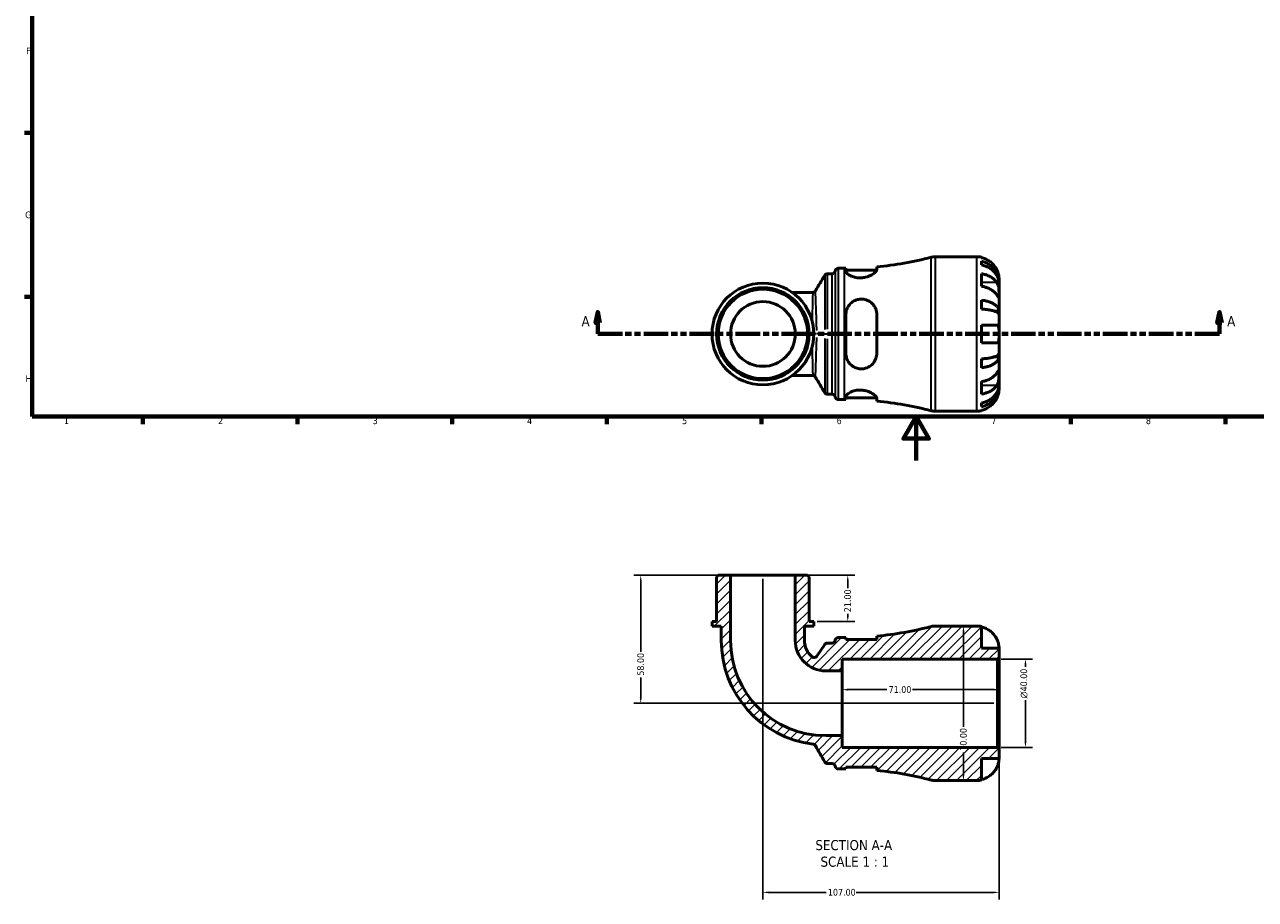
# Model space of a CAD drawing. Header units: millimetres. Extents: x 0 to 902, y -199 to 594.
# Tile 1 of 5: x 17 to 574, y -199 to 198. Entities that reach past the tile are written whole.
import ezdxf

# ---------------------------------------------------------------- set-up
doc = ezdxf.new("R2010")
doc.units = ezdxf.units.MM
doc.linetypes.add('DOUBLE_DASH_CHAIN', pattern=[1.2403, 0.6614, -0.0827, 0.1654, -0.0827, 0.1654, -0.0827])
for name, color, linetype, lineweight in [('Border (ANSI)', 7, 'Continuous', 70), ('Dimension (ANSI)', 7, 'Continuous', 25), ('Hatch (ANSI)', 7, 'Continuous', 18), ('Section Line (ANSI)', 7, 'DOUBLE_DASH_CHAIN', 70), ('Symbol (ANSI)', 7, 'Continuous', 25), ('Visible (ANSI)', 7, 'Continuous', 50), ('Visible Narrow (ANSI)', 7, 'Continuous', 35)]:
    doc.layers.add(name, color=color, linetype=linetype, lineweight=lineweight)
doc.styles.add('Label Text (ANSI)', font='tahoma.ttf')
doc.styles.add('Note Text (ANSI)', font='tahoma.ttf')
doc.dimstyles.new('Default - mm (ANSI)', dxfattribs={"dimtxt": 3.048, "dimasz": 2.5, "dimexe": 3.175, "dimexo": 1.6002, "dimgap": 0.8, "dimtad": 0, "dimtoh": 1, "dimrnd": 1e-08, "dimzin": 4, "dimdsep": 46, "dimtxsty": 'Note Text (ANSI)', "dimcen": 0.09, "dimdle": 10, "dimclrd": 256, "dimclre": 256, "dimclrt": 230, "dimadec": 1, "dimazin": 1, "dimtfac": 1, "dimtofl": 0, "dimtmove": 0, "dimatfit": 3, "dimfxl": 1, "dimtolj": 1, "dimtzin": 4, "dimlwd": -1, "dimlwe": -1, "dimarcsym": 0})

# ---------------------------------------------------------------- blocks, each defined once
blk = doc.blocks.new('Borders Default Border')
at = {"layer": 'Border (ANSI)'}
for p, q in [((20, 148.5), (16.55, 148.5)), ((20, 74.25), (16.55, 74.25)), ((70.08, 20), (70.08, 16.55)), ((140.17, 20), (140.17, 16.55)), ((210.25, 20), (210.25, 16.55)), ((280.33, 20), (280.33, 16.55)), ((350.42, 20), (350.42, 16.55)), ((490.58, 20), (490.58, 16.55)), ((560.67, 20), (560.67, 16.55))]:
    blk.add_line(p, q, dxfattribs=at)
at = {"layer": 'Border (ANSI)', "flags": 128}
for points in [[(20, 20), (20, 574), (821, 574), (821, 20), (20, 20)], [(420.5, 0), (420.5, 20), (414.73, 10), (426.27, 10), (420.5, 20)]]:
    blk.add_lwpolyline(points, dxfattribs=at)
at = {"layer": 'Border (ANSI)', "color": 230, "true_color": 0xff0080, "char_height": 3.05, "attachment_point": 7, "style": 'Note Text (ANSI)'}
for s, insert in [('F', (17.29, 184.1)), ('G', (16.81, 109.79)), ('H', (16.97, 35.6)), ('1', (34.35, 16.55)), ('2', (104.2, 16.55)), ('3', (174.26, 16.49)), ('4', (244.23, 16.55)), ('5', (314.48, 16.49)), ('6', (384.49, 16.49)), ('7', (454.6, 16.55)), ('8', (524.63, 16.48))]:
    blk.add_mtext(s, dxfattribs=dict(at, insert=insert))
blk = doc.blocks.new('2dTransSection0')
at = {"layer": 'Section Line (ANSI)', "linetype": 'Continuous'}
for p, q in [((276.26, 67.4), (275.26, 62.4)), ((276.26, 62.4), (276.26, 67.4)), ((277.26, 62.4), (276.26, 67.4)), ((557.98, 67.4), (556.98, 62.4)), ((557.98, 62.4), (557.98, 67.4)), ((558.98, 62.4), (557.98, 67.4)), ((275.26, 62.4), (277.26, 62.4)), ((276.26, 57.4), (276.26, 62.4)), ((556.98, 62.4), (558.98, 62.4)), ((557.98, 57.4), (557.98, 62.4)), ((276.26, 57.4), (287.47, 57.4)), ((546.77, 57.4), (557.98, 57.4))]:
    blk.add_line(p, q, dxfattribs=at)
at = {"layer": 'Section Line (ANSI)', "linetype": 'DOUBLE_DASH_CHAIN', "ltscale": 16.776981}
blk.add_line((276.26, 57.4), (557.98, 57.4), dxfattribs=at)
at = {"layer": 'Section Line (ANSI)', "linetype": 'Continuous', "flags": 128}
for points in [[(277.26, 62.4), (276.26, 67.4), (275.26, 62.4), (277.26, 62.4)], [(558.98, 62.4), (557.98, 67.4), (556.98, 62.4), (558.98, 62.4)]]:
    blk.add_lwpolyline(points, dxfattribs=at)
at = {"layer": 'Section Line (ANSI)'}
for points in [[(277.26, 62.4), (276.26, 67.4), (275.26, 62.4), (277.26, 62.4)], [(558.98, 62.4), (557.98, 67.4), (556.98, 62.4), (558.98, 62.4)]]:
    blk.add_solid(points, dxfattribs=at)
at = {"layer": 'Section Line (ANSI)', "char_height": 4.57, "attachment_point": 7, "style": 'Label Text (ANSI)'}
for insert in [(268.9, 60.9), (561.45, 60.9)]:
    blk.add_mtext('A', dxfattribs=dict(at, insert=insert))
blk = doc.blocks.new('*D7')
at = {"layer": 'Defpoints', "color": 0, "transparency": 16777216}
for p in [(457.37, -89.95), (470.04, -89.95), (457.37, -129.95)]:
    blk.add_point(p, dxfattribs=at)
at = {"layer": 'Dimension (ANSI)', "transparency": 16777216}
for p, q in [((458.97, -89.95), (473.22, -89.95)), ((470.04, -92.45), (470.04, -93.4)), ((470.04, -127.45), (470.04, -108.54)), ((458.97, -129.95), (473.22, -129.95))]:
    blk.add_line(p, q, dxfattribs=at)
for points in [[(469.63, -92.45), (470.46, -92.45), (470.04, -89.95)], [(469.63, -127.45), (470.46, -127.45), (470.04, -129.95)]]:
    blk.add_solid(points, dxfattribs=at)
at = {"layer": 'Dimension (ANSI)', "color": 230, "true_color": 0xff0080, "transparency": 16777216, "insert": (467.75, -107.74), "char_height": 3.048, "attachment_point": 1, "rotation": 90, "style": 'Note Text (ANSI)'}
blk.add_mtext('\\A1;\\fAIGDT|b0|i0;\\H3.0480;\\ln\\fTahoma|b0|i0;\\H3.0480;40.00', dxfattribs=at)
blk = doc.blocks.new('*D8')
at = {"layer": 'Defpoints', "color": 0, "transparency": 16777216}
for p in [(387.07, -103.78), (387.07, -109.95), (458.07, -109.95)]:
    blk.add_point(p, dxfattribs=at)
at = {"layer": 'Dimension (ANSI)', "transparency": 16777216}
for p, q in [((389.57, -103.78), (407.25, -103.78)), ((455.57, -103.78), (418.9, -103.78))]:
    blk.add_line(p, q, dxfattribs=at)
for points in [[(389.57, -103.36), (389.57, -104.2), (387.07, -103.78)], [(455.57, -103.36), (455.57, -104.2), (458.07, -103.78)]]:
    blk.add_solid(points, dxfattribs=at)
at = {"layer": 'Dimension (ANSI)', "color": 230, "true_color": 0xff0080, "transparency": 16777216, "insert": (408.05, -102.19), "char_height": 3.048, "attachment_point": 1, "style": 'Note Text (ANSI)'}
blk.add_mtext('\\A1;71.00', dxfattribs=at)
blk = doc.blocks.new('*D9')
at = {"layer": 'Defpoints', "color": 0, "transparency": 16777216}
for p in [(441.94, -74.95), (441.94, -144.95), (441.94, -144.95)]:
    blk.add_point(p, dxfattribs=at)
at = {"layer": 'Dimension (ANSI)', "transparency": 16777216}
for p, q in [((441.94, -77.45), (441.94, -120.63)), ((441.94, -142.45), (441.94, -132.28))]:
    blk.add_line(p, q, dxfattribs=at)
for points in [[(441.53, -77.45), (442.36, -77.45), (441.94, -74.95)], [(441.53, -142.45), (442.36, -142.45), (441.94, -144.95)]]:
    blk.add_solid(points, dxfattribs=at)
at = {"layer": 'Dimension (ANSI)', "color": 230, "true_color": 0xff0080, "transparency": 16777216, "insert": (440.36, -131.48), "char_height": 3.048, "attachment_point": 1, "rotation": 90, "style": 'Note Text (ANSI)'}
blk.add_mtext('\\A1;70.00', dxfattribs=at)
blk = doc.blocks.new('*D10')
at = {"layer": 'Defpoints', "color": 0, "transparency": 16777216}
for p in [(365.74, -51.95), (374.12, -72.95), (389.53, -72.95)]:
    blk.add_point(p, dxfattribs=at)
at = {"layer": 'Dimension (ANSI)', "transparency": 16777216}
for p, q in [((367.34, -51.95), (392.71, -51.95)), ((389.53, -54.45), (389.53, -57.83)), ((389.53, -70.45), (389.53, -69.46)), ((375.72, -72.95), (392.71, -72.95))]:
    blk.add_line(p, q, dxfattribs=at)
for points in [[(389.11, -54.45), (389.95, -54.45), (389.53, -51.95)], [(389.11, -70.45), (389.95, -70.45), (389.53, -72.95)]]:
    blk.add_solid(points, dxfattribs=at)
at = {"layer": 'Dimension (ANSI)', "color": 230, "true_color": 0xff0080, "transparency": 16777216, "insert": (387.94, -68.66), "char_height": 3.048, "attachment_point": 1, "rotation": 90, "style": 'Note Text (ANSI)'}
blk.add_mtext('\\A1;21.00', dxfattribs=at)
blk = doc.blocks.new('*D11')
at = {"layer": 'Defpoints', "color": 0, "transparency": 16777216}
for p in [(336.4, -51.95), (295.72, -109.95), (457.37, -109.95)]:
    blk.add_point(p, dxfattribs=at)
at = {"layer": 'Dimension (ANSI)', "transparency": 16777216}
for p, q in [((334.8, -51.95), (292.55, -51.95)), ((295.72, -54.45), (295.72, -86.65)), ((295.72, -107.45), (295.72, -98.25)), ((455.77, -109.95), (292.55, -109.95))]:
    blk.add_line(p, q, dxfattribs=at)
for points in [[(295.3, -54.45), (296.14, -54.45), (295.72, -51.95)], [(295.3, -107.45), (296.14, -107.45), (295.72, -109.95)]]:
    blk.add_solid(points, dxfattribs=at)
at = {"layer": 'Dimension (ANSI)', "color": 230, "true_color": 0xff0080, "transparency": 16777216, "insert": (294.13, -97.45), "char_height": 3.048, "attachment_point": 1, "rotation": 90, "style": 'Note Text (ANSI)'}
blk.add_mtext('\\A1;58.00', dxfattribs=at)
blk = doc.blocks.new('*D12')
at = {"layer": 'Defpoints', "color": 0, "transparency": 16777216}
for p in [(351.07, -51.95), (458.07, -130.65), (351.07, -195.65)]:
    blk.add_point(p, dxfattribs=at)
at = {"layer": 'Dimension (ANSI)', "transparency": 16777216}
for p, q in [((351.07, -53.55), (351.07, -198.83)), ((458.07, -132.25), (458.07, -198.83)), ((353.57, -195.65), (379.73, -195.65)), ((455.57, -195.65), (393.41, -195.65))]:
    blk.add_line(p, q, dxfattribs=at)
for points in [[(353.57, -195.23), (353.57, -196.07), (351.07, -195.65)], [(455.57, -195.23), (455.57, -196.07), (458.07, -195.65)]]:
    blk.add_solid(points, dxfattribs=at)
at = {"layer": 'Dimension (ANSI)', "color": 230, "true_color": 0xff0080, "transparency": 16777216, "insert": (380.53, -194.06), "char_height": 3.048, "attachment_point": 1, "style": 'Note Text (ANSI)'}
blk.add_mtext('\\A1;107.00', dxfattribs=at)

msp = doc.modelspace()

# ---------------------------------------------------------------- hatches: boundary and pattern name
at = {"layer": 'Hatch (ANSI)'}
h = msp.add_hatch(dxfattribs=at)
h.set_pattern_fill('ANSI31', color=256, scale=25.4, style=0)
h.set_pattern_definition([(45, (0, 0), (-2.245064, 2.245064), [])])
edge = h.paths.add_edge_path()
edge.add_ellipse((429.157, -137.954), major_axis=(-1.76, -6.775), ratio=1, start_angle=0, end_angle=14.55907)
edge.add_line((429.157, -144.954), (448.073, -144.954))
edge.add_ellipse((448.073, -134.954), major_axis=(0, -10), ratio=1, start_angle=0, end_angle=11.53696)
edge.add_line((450.073, -144.752), (450.073, -134.954))
edge.add_line((450.073, -134.954), (458.073, -134.954))
edge.add_line((458.073, -134.954), (458.073, -130.654))
edge.add_line((458.073, -130.654), (457.373, -129.954))
edge.add_line((457.373, -129.954), (387.073, -129.954))
edge.add_line((387.073, -129.954), (387.073, -124.622))
edge.add_line((387.073, -124.622), (379.538, -124.622))
edge.add_ellipse((379.538, -81.489), major_axis=(0, -43.133), ratio=1, start_angle=270, end_angle=360, ccw=False)
edge.add_line((336.404, -81.489), (336.404, -51.954))
edge.add_line((336.404, -51.954), (330.818, -51.954))
edge.add_line((330.818, -51.954), (330.118, -52.654))
edge.add_line((330.118, -52.654), (330.118, -72.954))
edge.add_line((330.118, -72.954), (328.022, -72.954))
edge.add_line((328.022, -72.954), (328.022, -75.054))
edge.add_line((328.022, -75.054), (332.213, -75.054))
edge.add_line((332.213, -75.054), (332.213, -81.489))
edge.add_ellipse((379.538, -81.489), major_axis=(-47.325, 0), ratio=1, start_angle=0, end_angle=83.05981)
edge.add_spline(control_points=[(373.82, -128.467), (373.944, -128.482), (374.066, -128.514), (374.298, -128.609), (374.407, -128.672), (374.651, -128.86), (374.772, -128.998), (374.863, -129.156)], knot_values=[-0.1299337, -0.1299337, -0.1299337, -0.1299337, -0.092312, -0.092312, -0.0546902, -0.0546902, 0, 0, 0, 0], degree=3, periodic=0)
edge.add_line((374.863, -129.156), (379.134, -136.554))
edge.add_spline(control_points=[(379.134, -136.554), (379.211, -136.687), (379.309, -136.807), (379.541, -137.009), (379.672, -137.091), (379.983, -137.218), (380.164, -137.254), (380.346, -137.254)], knot_values=[-0.1469863, -0.1469863, -0.1469863, -0.1469863, -0.1008383, -0.1008383, -0.0546902, -0.0546902, 0, 0, 0, 0], degree=3, periodic=0)
edge.add_line((380.346, -137.254), (382.42, -137.254))
edge.add_ellipse((382.42, -138.654), major_axis=(0, 1.4), ratio=1, start_angle=277.18076, end_angle=360, ccw=False)
edge.add_ellipse((385.198, -138.304), major_axis=(-1.389, -0.175), ratio=1, start_angle=0, end_angle=82.81924)
edge.add_line((385.198, -139.704), (388.058, -139.704))
edge.add_ellipse((388.058, -296.199), major_axis=(0, 156.495), ratio=1, start_angle=359.76568, end_angle=360, ccw=False)
edge.add_line((388.698, -139.705), (388.698, -138.904))
edge.add_line((388.698, -138.904), (402.698, -138.904))
edge.add_line((402.698, -138.904), (402.698, -140.39))
edge.add_ellipse((388.058, -296.199), major_axis=(14.64, 155.809), ratio=1, start_angle=350.80875, end_angle=360, ccw=False)
edge = h.paths.add_edge_path()
edge.add_ellipse((429.157, -81.954), major_axis=(0, 7), ratio=1, start_angle=0, end_angle=14.55907)
edge.add_ellipse((388.058, 76.291), major_axis=(39.339, -151.47), ratio=1, start_angle=350.80875, end_angle=360, ccw=False)
edge.add_line((402.698, -79.518), (402.698, -81.004))
edge.add_line((402.698, -81.004), (388.698, -81.004))
edge.add_line((388.698, -81.004), (388.698, -80.203))
edge.add_ellipse((388.058, 76.291), major_axis=(0.64, -156.494), ratio=1, start_angle=359.76568, end_angle=360, ccw=False)
edge.add_line((388.058, -80.204), (385.198, -80.204))
edge.add_ellipse((385.198, -81.604), major_axis=(0, 1.4), ratio=1, start_angle=0, end_angle=82.81924)
edge.add_ellipse((382.42, -81.254), major_axis=(1.389, -0.175), ratio=1, start_angle=277.18076, end_angle=360, ccw=False)
edge.add_line((382.42, -82.654), (380.278, -82.654))
edge.add_ellipse((380.278, -84.054), major_axis=(0, 1.4), ratio=1, start_angle=0, end_angle=55.69276)
edge.add_line((379.121, -83.265), (375.474, -88.609))
edge.add_ellipse((374.318, -87.82), major_axis=(1.156, -0.789), ratio=1, start_angle=264.80221, end_angle=360, ccw=False)
edge.add_ellipse((379.538, -81.489), major_axis=(-6.11, -7.411), ratio=1, start_angle=309.50503, end_angle=360, ccw=False)
edge.add_line((369.932, -81.489), (369.932, -75.054))
edge.add_line((369.932, -75.054), (374.123, -75.054))
edge.add_line((374.123, -75.054), (374.123, -72.954))
edge.add_line((374.123, -72.954), (372.028, -72.954))
edge.add_line((372.028, -72.954), (372.028, -52.654))
edge.add_line((372.028, -52.654), (371.328, -51.954))
edge.add_line((371.328, -51.954), (365.741, -51.954))
edge.add_line((365.741, -51.954), (365.741, -81.489))
edge.add_ellipse((379.538, -81.489), major_axis=(-13.796, 0), ratio=1, start_angle=0, end_angle=90)
edge.add_line((379.538, -95.285), (387.073, -95.285))
edge.add_line((387.073, -95.285), (387.073, -89.954))
edge.add_line((387.073, -89.954), (457.373, -89.954))
edge.add_line((457.373, -89.954), (458.073, -89.254))
edge.add_line((458.073, -89.254), (458.073, -84.954))
edge.add_line((458.073, -84.954), (450.073, -84.954))
edge.add_line((450.073, -84.954), (450.073, -75.156))
edge.add_ellipse((448.073, -84.954), major_axis=(2, 9.798), ratio=1, start_angle=0, end_angle=11.53696)
edge.add_line((448.073, -74.954), (429.157, -74.954))

# ---------------------------------------------------------------- linework, layer by layer
at = {"layer": 'Visible (ANSI)'}
for p, q in [((429.157, 92.401), (448.073, 92.401)), ((450.073, 92.199), (450.073, 91.968)), ((450.073, 90.318), (450.073, 88.657)), ((380.333, 84.701), (382.42, 84.701)), ((385.198, 87.151), (388.058, 87.151)), ((388.698, 87.152), (388.698, 85.821)), ((388.698, 86.351), (402.673, 86.351)), ((402.698, 86.537), (402.698, 87.837)), ((450.073, 84.672), (450.073, 79.015)), ((458.073, 80.792), (458.048, 80.792)), ((458.073, 80.792), (458.073, 82.401)), ((458.073, 80.18), (458.073, 80.792)), ((458.073, 75.079), (458.073, 80.18)), ((373.709, 76.26), (364.326, 76.26)), ((450.073, 72.696), (450.073, 68.687)), ((458.073, 67.702), (458.073, 75.079)), ((458.073, 67.702), (456.164, 67.702)), ((458.073, 66.224), (458.073, 67.702)), ((388.698, 66.201), (388.698, 48.601)), ((402.698, 48.601), (402.698, 66.201)), ((450.073, 61.401), (450.073, 53.401)), ((458.073, 57.401), (458.073, 66.224)), ((458.073, 48.578), (458.073, 57.401)), ((450.073, 46.114), (450.073, 42.106)), ((458.073, 47.1), (456.164, 47.1)), ((458.073, 47.1), (458.073, 48.578)), ((458.073, 39.723), (458.073, 47.1)), ((458.073, 34.622), (458.073, 39.723)), ((364.326, 38.541), (373.709, 38.541)), ((450.073, 35.787), (450.073, 30.13)), ((458.073, 34.01), (458.048, 34.01)), ((458.073, 34.01), (458.073, 34.622)), ((458.073, 32.401), (458.073, 34.01)), ((380.333, 30.101), (382.42, 30.101)), ((388.698, 28.981), (388.698, 27.65)), ((388.698, 28.451), (402.673, 28.451)), ((402.698, 26.965), (402.698, 28.265)), ((385.198, 27.651), (388.058, 27.651)), ((429.157, 22.401), (448.073, 22.401)), ((450.073, 26.145), (450.073, 24.484)), ((450.073, 22.834), (450.073, 22.603)), ((330.818, -51.954), (330.118, -52.654)), ((330.118, -52.654), (330.118, -72.954)), ((336.404, -51.954), (330.818, -51.954)), ((336.404, -81.489), (336.404, -51.954)), ((365.741, -51.954), (336.404, -51.954)), ((371.328, -51.954), (365.741, -51.954)), ((365.741, -51.954), (365.741, -81.489)), ((372.028, -52.654), (371.328, -51.954)), ((372.028, -72.954), (372.028, -52.654)), ((330.118, -72.954), (328.022, -72.954)), ((328.022, -72.954), (328.022, -75.054)), ((328.022, -75.054), (332.213, -75.054)), ((332.213, -75.054), (332.213, -81.489)), ((369.932, -81.489), (369.932, -75.054)), ((369.932, -75.054), (374.123, -75.054)), ((374.123, -72.954), (372.028, -72.954)), ((374.123, -75.054), (374.123, -72.954)), ((448.073, -74.954), (429.157, -74.954)), ((450.073, -84.954), (450.073, -75.156)), ((379.121, -83.265), (375.474, -88.609)), ((382.42, -82.654), (380.278, -82.654)), ((388.058, -80.204), (385.198, -80.204)), ((388.698, -81.004), (388.698, -80.203)), ((402.698, -81.004), (388.698, -81.004)), ((402.698, -79.518), (402.698, -81.004)), ((458.073, -84.954), (450.073, -84.954)), ((458.073, -89.254), (458.073, -84.954)), ((387.073, -95.285), (387.073, -89.954)), ((387.073, -89.954), (457.373, -89.954)), ((457.373, -89.954), (458.073, -89.254)), ((457.373, -89.954), (457.373, -129.954)), ((458.073, -130.654), (458.073, -89.254)), ((379.538, -95.285), (387.073, -95.285)), ((387.073, -124.622), (387.073, -95.285)), ((387.073, -124.622), (379.538, -124.622)), ((387.073, -129.954), (387.073, -124.622)), ((457.373, -129.954), (387.073, -129.954)), ((458.073, -130.654), (457.373, -129.954)), ((458.073, -134.954), (458.073, -130.654)), ((380.346, -137.254), (382.42, -137.254)), ((388.698, -139.705), (388.698, -138.904)), ((388.698, -138.904), (402.698, -138.904)), ((402.698, -138.904), (402.698, -140.39)), ((450.073, -144.752), (450.073, -134.954)), ((450.073, -134.954), (458.073, -134.954)), ((385.198, -139.704), (388.058, -139.704)), ((429.157, -144.954), (448.073, -144.954))]:
    msp.add_line(p, q, dxfattribs=at)
for radius in [23.05, 20.955, 20.255, 14.668]:
    msp.add_circle((351.073, 57.401), radius, dxfattribs=at)
for centre, radius, start, end in [((388.058, 243.646), 156.495, 275.36782, 284.55907), ((429.157, 85.401), 7, 90, 104.55907), ((448.073, 82.401), 10, 78.46304, 90), ((382.42, 86.101), 1.4, 270, 352.81924), ((385.198, 85.751), 1.4, 90, 172.81924), ((388.058, 243.646), 156.495, 270, 270.23432), ((382.42, 28.701), 1.4, 7.18076, 90), ((385.198, 29.051), 1.4, 187.18076, 270), ((388.058, -128.844), 156.495, 89.76568, 90), ((388.058, -128.844), 156.495, 75.44093, 84.63218), ((429.157, 29.401), 7, 255.44093, 270), ((448.073, 32.401), 10, 270, 281.53696), ((388.058, 76.291), 156.495, 275.36782, 284.55907), ((429.157, -81.954), 7, 90, 104.55907), ((448.073, -84.954), 10, 78.46304, 90), ((379.538, -81.489), 47.325, 180, 263.05981), ((379.538, -81.489), 43.133, 180, 270), ((379.538, -81.489), 13.796, 180, 270), ((379.538, -81.489), 9.606, 180, 230.49497), ((380.278, -84.054), 1.4, 90, 145.69276), ((382.42, -81.254), 1.4, 270, 352.81924), ((385.198, -81.604), 1.4, 90, 172.81924), ((388.058, 76.291), 156.495, 270, 270.23432), ((374.318, -87.82), 1.4, 230.49497, 325.69276), ((382.42, -138.654), 1.4, 7.18076, 90), ((385.198, -138.304), 1.4, 187.18076, 270), ((388.058, -296.199), 156.495, 89.76568, 90), ((388.058, -296.199), 156.495, 75.44093, 84.63218), ((429.157, -137.954), 7, 255.44093, 270), ((448.073, -134.954), 10, 270, 281.53696)]:
    msp.add_arc(centre, radius, start, end, dxfattribs=at)
for points, knots in [([(457.113, 86.401), (456.908, 86.839), (456.66, 87.284), (456.004, 88.27), (455.569, 88.794), (454.695, 89.672), (454.176, 90.107), (453.058, 90.857), (452.459, 91.173), (451.336, 91.64), (450.712, 91.837), (450.073, 91.968)], [4.90264375, 4.90264375, 4.90264375, 4.90264375, 5.04224508, 5.04224508, 5.22854914, 5.22854914, 5.41380406, 5.41380406, 5.59905898, 5.59905898, 5.77859995, 5.77859995, 5.77859995, 5.77859995]), ([(450.073, 90.318), (450.714, 90.191), (451.34, 89.999), (452.465, 89.548), (453.064, 89.243), (454.183, 88.518), (454.702, 88.098), (455.575, 87.251), (456.01, 86.746), (456.758, 85.659), (457.073, 85.076), (457.546, 83.967), (457.749, 83.337), (458.012, 82.051), (458.073, 81.394), (458.073, 80.792)], [0.1897184, 0.1897184, 0.1897184, 0.1897184, 0.3698032, 0.3698032, 0.5549844, 0.5549844, 0.7401655, 0.7401655, 0.9258164, 0.9258164, 1.1114673, 1.1114673, 1.2978252, 1.2978252, 1.484183, 1.484183, 1.484183, 1.484183]), ([(380.333, 84.701), (380.184, 84.701), (380.036, 84.676), (379.771, 84.591), (379.657, 84.532), (379.474, 84.412), (379.404, 84.351), (379.292, 84.24), (379.249, 84.189), (379.181, 84.099), (379.155, 84.059), (379.133, 84.021), (379.132, 84.02), (379.131, 84.018)], [6.2831827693, 6.2831827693, 6.2831827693, 6.2831827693, 6.2834424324, 6.2834424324, 6.2837150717, 6.2837150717, 6.283987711, 6.283987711, 6.2842603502, 6.2842603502, 6.2845329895, 6.2845329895, 6.2845459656, 6.2845459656, 6.2845459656, 6.2845459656]), ([(402.698, 86.537), (402.698, 86.426), (402.669, 86.305), (402.471, 85.856), (402.163, 85.489), (401.252, 84.717), (400.637, 84.31), (399.238, 83.619), (398.474, 83.327), (397.009, 82.967), (396.349, 82.865), (395.037, 82.792), (394.405, 82.816), (393.05, 82.991), (392.359, 83.165), (390.967, 83.663), (390.316, 84.009), (389.301, 84.73), (388.949, 85.105), (388.729, 85.576), (388.698, 85.702), (388.698, 85.821)], [-2.4790192, -2.4790192, -2.4790192, -2.4790192, -2.3627081, -2.3627081, -2.0765821, -2.0765821, -1.7793934, -1.7793934, -1.5106282, -1.5106282, -1.3077881, -1.3077881, -1.1151315, -1.1151315, -0.8806036, -0.8806036, -0.5856229, -0.5856229, -0.2787648, -0.2787648, -0.1576809, -0.1576809, -0.1576809, -0.1576809]), ([(458.073, 80.18), (458.073, 80.715), (458.012, 81.3), (457.749, 82.445), (457.546, 83.005), (457.073, 83.993), (456.758, 84.511), (456.01, 85.478), (455.575, 85.928), (454.702, 86.682), (454.183, 87.056), (453.064, 87.701), (452.465, 87.972), (451.34, 88.374), (450.714, 88.544), (450.073, 88.657)], [4.4593823, 4.4593823, 4.4593823, 4.4593823, 4.6457401, 4.6457401, 4.832098, 4.832098, 5.0177489, 5.0177489, 5.2033998, 5.2033998, 5.388581, 5.388581, 5.5737621, 5.5737621, 5.753847, 5.753847, 5.753847, 5.753847]), ([(450.073, 84.672), (450.712, 84.579), (451.336, 84.44), (452.459, 84.11), (453.058, 83.887), (454.176, 83.356), (454.695, 83.049), (455.569, 82.428), (456.004, 82.057), (456.66, 81.36), (456.908, 81.045), (457.113, 80.735)], [0.18972425, 0.18972425, 0.18972425, 0.18972425, 0.36926522, 0.36926522, 0.55452014, 0.55452014, 0.73977506, 0.73977506, 0.92607912, 0.92607912, 1.06568045, 1.06568045, 1.06568045, 1.06568045]), ([(458.073, 82.401), (458.073, 82.401), (458.073, 82.444), (458.07, 82.621), (458.066, 82.763), (458.035, 83.211), (457.997, 83.555), (457.867, 84.231), (457.798, 84.523), (457.641, 85.062), (457.563, 85.3), (457.383, 85.786), (457.281, 86.034), (457.151, 86.319), (457.132, 86.36), (457.113, 86.401)], [-2.77804136, -2.77804136, -2.77804136, -2.77804136, -2.67672151, -2.67672151, -2.56558131, -2.56558131, -2.40960112, -2.40960112, -2.30519389, -2.30519389, -2.22617552, -2.22617552, -2.14450488, -2.14450488, -2.1308178, -2.1308178, -2.1308178, -2.1308178]), ([(457.113, 75.079), (456.908, 75.389), (456.66, 75.703), (456.004, 76.401), (455.569, 76.771), (454.695, 77.392), (454.176, 77.699), (453.058, 78.23), (452.459, 78.453), (451.336, 78.783), (450.712, 78.922), (450.073, 79.015)], [4.90264375, 4.90264375, 4.90264375, 4.90264375, 5.04224508, 5.04224508, 5.22854914, 5.22854914, 5.41380406, 5.41380406, 5.59905898, 5.59905898, 5.77859995, 5.77859995, 5.77859995, 5.77859995]), ([(457.113, 80.735), (457.172, 80.648), (457.228, 80.555), (457.389, 80.261), (457.486, 80.046), (457.662, 79.572), (457.738, 79.312), (457.89, 78.657), (457.95, 78.256), (458.041, 77.348), (458.059, 76.851), (458.075, 75.897), (458.073, 75.453), (458.073, 75.079)], [-0.64434498, -0.64434498, -0.64434498, -0.64434498, -0.60308586, -0.60308586, -0.52007987, -0.52007987, -0.43273909, -0.43273909, -0.31000661, -0.31000661, -0.15868997, -0.15868997, 0, 0, 0, 0]), ([(374.91, 76.942), (374.889, 76.906), (374.863, 76.866), (374.795, 76.775), (374.753, 76.725), (374.642, 76.614), (374.572, 76.553), (374.392, 76.434), (374.28, 76.375), (374.016, 76.287), (373.862, 76.26), (373.709, 76.26)], [1.546304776, 1.546304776, 1.546304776, 1.546304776, 1.5481767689, 1.5481767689, 1.5500487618, 1.5500487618, 1.5519207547, 1.5519207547, 1.5537927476, 1.5537927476, 1.5556647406, 1.5556647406, 1.5556647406, 1.5556647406]), ([(388.698, 66.201), (388.698, 66.49), (388.716, 66.777), (388.856, 67.909), (389.114, 68.722), (389.958, 70.325), (390.59, 71.089), (391.985, 72.187), (392.689, 72.573), (394.068, 73.039), (394.706, 73.161), (396.011, 73.225), (396.658, 73.164), (398.087, 72.832), (398.832, 72.51), (400.333, 71.541), (401.037, 70.833), (402.072, 69.237), (402.424, 68.361), (402.661, 67.025), (402.698, 66.615), (402.698, 66.201)], [-2.4596733, -2.4596733, -2.4596733, -2.4596733, -2.3687682, -2.3687682, -2.0987401, -2.0987401, -1.7859063, -1.7859063, -1.5384941, -1.5384941, -1.3426217, -1.3426217, -1.1452716, -1.1452716, -0.8922041, -0.8922041, -0.5721176, -0.5721176, -0.2699911, -0.2699911, -0.1397069, -0.1397069, -0.1397069, -0.1397069]), ([(450.073, 72.696), (450.714, 72.629), (451.34, 72.529), (452.465, 72.292), (453.064, 72.132), (454.183, 71.752), (454.702, 71.532), (455.575, 71.088), (456.01, 70.823), (456.758, 70.253), (457.073, 69.948), (457.546, 69.366), (457.749, 69.036), (458.012, 68.362), (458.073, 68.018), (458.073, 67.702)], [0.1897184, 0.1897184, 0.1897184, 0.1897184, 0.3698032, 0.3698032, 0.5549844, 0.5549844, 0.7401655, 0.7401655, 0.9258164, 0.9258164, 1.1114673, 1.1114673, 1.2978252, 1.2978252, 1.484183, 1.484183, 1.484183, 1.484183]), ([(458.073, 75.079), (458.073, 74.869), (458.073, 74.684), (458.071, 74.357), (458.069, 74.22), (458.051, 73.979), (458.031, 73.908), (457.944, 73.906), (457.88, 73.968), (457.724, 74.171), (457.647, 74.28), (457.469, 74.542), (457.37, 74.691), (457.213, 74.928), (457.164, 75.002), (457.113, 75.079)], [0, 0, 0, 0, 0.08884908, 0.08884908, 0.18379648, 0.18379648, 0.31419699, 0.31419699, 0.43784665, 0.43784665, 0.52411276, 0.52411276, 0.60765264, 0.60765264, 0.6434969, 0.6434969, 0.6434969, 0.6434969]), ([(458.073, 66.224), (458.073, 66.38), (458.012, 66.549), (457.749, 66.882), (457.546, 67.045), (457.073, 67.332), (456.758, 67.483), (456.01, 67.764), (455.575, 67.894), (454.702, 68.113), (454.183, 68.222), (453.064, 68.41), (452.465, 68.488), (451.34, 68.605), (450.714, 68.655), (450.073, 68.687)], [4.4593823, 4.4593823, 4.4593823, 4.4593823, 4.6457401, 4.6457401, 4.832098, 4.832098, 5.0177489, 5.0177489, 5.2033998, 5.2033998, 5.388581, 5.388581, 5.5737621, 5.5737621, 5.753847, 5.753847, 5.753847, 5.753847]), ([(450.073, 61.401), (450.712, 61.401), (451.336, 61.401), (452.459, 61.401), (453.058, 61.401), (454.176, 61.401), (454.695, 61.401), (455.569, 61.401), (456.004, 61.401), (456.66, 61.401), (456.908, 61.401), (457.113, 61.401)], [0.18972425, 0.18972425, 0.18972425, 0.18972425, 0.36926522, 0.36926522, 0.55452014, 0.55452014, 0.73977506, 0.73977506, 0.92607912, 0.92607912, 1.06568045, 1.06568045, 1.06568045, 1.06568045]), ([(457.113, 61.401), (457.206, 61.401), (457.294, 61.386), (457.449, 61.327), (457.518, 61.285), (457.658, 61.159), (457.725, 61.068), (457.882, 60.756), (457.95, 60.493), (458.041, 59.817), (458.059, 59.399), (458.075, 58.453), (458.073, 57.93), (458.073, 57.401)], [-0.64798358, -0.64798358, -0.64798358, -0.64798358, -0.58129223, -0.58129223, -0.51957432, -0.51957432, -0.44316993, -0.44316993, -0.3085364, -0.3085364, -0.15881239, -0.15881239, 0, 0, 0, 0]), ([(458.073, 57.401), (458.073, 57.025), (458.073, 56.651), (458.069, 55.882), (458.063, 55.494), (458.02, 54.805), (457.985, 54.507), (457.872, 54.037), (457.802, 53.859), (457.651, 53.638), (457.585, 53.57), (457.444, 53.472), (457.371, 53.44), (457.235, 53.408), (457.175, 53.401), (457.113, 53.401)], [0, 0, 0, 0, 0.11274969, 0.11274969, 0.24046199, 0.24046199, 0.3630761, 0.3630761, 0.46982648, 0.46982648, 0.53680834, 0.53680834, 0.59738122, 0.59738122, 0.64072731, 0.64072731, 0.64072731, 0.64072731]), ([(457.113, 53.401), (456.908, 53.401), (456.66, 53.401), (456.004, 53.401), (455.569, 53.401), (454.695, 53.401), (454.176, 53.401), (453.058, 53.401), (452.459, 53.401), (451.336, 53.401), (450.712, 53.401), (450.073, 53.401)], [4.90264375, 4.90264375, 4.90264375, 4.90264375, 5.04224508, 5.04224508, 5.22854914, 5.22854914, 5.41380406, 5.41380406, 5.59905898, 5.59905898, 5.77859995, 5.77859995, 5.77859995, 5.77859995]), ([(402.698, 48.601), (402.698, 48.232), (402.669, 47.865), (402.471, 46.617), (402.163, 45.778), (401.252, 44.244), (400.637, 43.556), (399.238, 42.505), (398.474, 42.116), (397.009, 41.694), (396.349, 41.599), (395.037, 41.603), (394.405, 41.692), (393.05, 42.075), (392.359, 42.403), (390.967, 43.357), (390.316, 44.032), (389.301, 45.602), (388.949, 46.506), (388.729, 47.835), (388.698, 48.217), (388.698, 48.601)], [-2.4790192, -2.4790192, -2.4790192, -2.4790192, -2.3627081, -2.3627081, -2.0765821, -2.0765821, -1.7793934, -1.7793934, -1.5106282, -1.5106282, -1.3077881, -1.3077881, -1.1151315, -1.1151315, -0.8806036, -0.8806036, -0.5856229, -0.5856229, -0.2787648, -0.2787648, -0.1576809, -0.1576809, -0.1576809, -0.1576809]), ([(450.073, 46.114), (450.714, 46.147), (451.34, 46.197), (452.465, 46.314), (453.064, 46.392), (454.183, 46.58), (454.702, 46.689), (455.575, 46.908), (456.01, 47.038), (456.758, 47.319), (457.073, 47.47), (457.546, 47.757), (457.749, 47.92), (458.012, 48.252), (458.073, 48.422), (458.073, 48.578)], [0.1897184, 0.1897184, 0.1897184, 0.1897184, 0.3698032, 0.3698032, 0.5549844, 0.5549844, 0.7401655, 0.7401655, 0.9258164, 0.9258164, 1.1114673, 1.1114673, 1.2978252, 1.2978252, 1.484183, 1.484183, 1.484183, 1.484183]), ([(458.073, 47.1), (458.073, 46.784), (458.012, 46.44), (457.749, 45.766), (457.546, 45.435), (457.073, 44.854), (456.758, 44.549), (456.01, 43.979), (455.575, 43.714), (454.702, 43.27), (454.183, 43.05), (453.064, 42.669), (452.465, 42.51), (451.34, 42.273), (450.714, 42.173), (450.073, 42.106)], [4.4593823, 4.4593823, 4.4593823, 4.4593823, 4.6457401, 4.6457401, 4.832098, 4.832098, 5.0177489, 5.0177489, 5.2033998, 5.2033998, 5.388581, 5.388581, 5.5737621, 5.5737621, 5.753847, 5.753847, 5.753847, 5.753847]), ([(450.073, 35.787), (450.712, 35.879), (451.336, 36.019), (452.459, 36.349), (453.058, 36.572), (454.176, 37.103), (454.695, 37.41), (455.569, 38.031), (456.004, 38.401), (456.66, 39.099), (456.908, 39.413), (457.113, 39.723)], [0.18972425, 0.18972425, 0.18972425, 0.18972425, 0.36926522, 0.36926522, 0.55452014, 0.55452014, 0.73977506, 0.73977506, 0.92607912, 0.92607912, 1.06568045, 1.06568045, 1.06568045, 1.06568045]), ([(457.113, 39.723), (457.172, 39.811), (457.228, 39.896), (457.389, 40.139), (457.486, 40.285), (457.662, 40.543), (457.738, 40.651), (457.89, 40.844), (457.95, 40.9), (458.041, 40.887), (458.059, 40.786), (458.075, 40.393), (458.073, 40.097), (458.073, 39.723)], [-0.64434498, -0.64434498, -0.64434498, -0.64434498, -0.60308586, -0.60308586, -0.52007987, -0.52007987, -0.43273909, -0.43273909, -0.31000661, -0.31000661, -0.15868997, -0.15868997, 0, 0, 0, 0]), ([(458.073, 39.723), (458.073, 39.514), (458.073, 39.282), (458.071, 38.764), (458.069, 38.477), (458.051, 37.767), (458.031, 37.336), (457.944, 36.494), (457.88, 36.091), (457.724, 35.44), (457.647, 35.185), (457.469, 34.716), (457.37, 34.502), (457.213, 34.223), (457.164, 34.143), (457.113, 34.066)], [0, 0, 0, 0, 0.08884908, 0.08884908, 0.18379648, 0.18379648, 0.31419699, 0.31419699, 0.43784665, 0.43784665, 0.52411276, 0.52411276, 0.60765264, 0.60765264, 0.6434969, 0.6434969, 0.6434969, 0.6434969]), ([(373.709, 38.541), (373.859, 38.541), (374.008, 38.516), (374.271, 38.431), (374.384, 38.372), (374.567, 38.253), (374.637, 38.192), (374.749, 38.081), (374.792, 38.03), (374.861, 37.939), (374.887, 37.899), (374.909, 37.862), (374.909, 37.861), (374.91, 37.86)], [-1.555653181, -1.555653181, -1.555653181, -1.555653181, -1.5538277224, -1.5538277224, -1.5519557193, -1.5519557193, -1.5500837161, -1.5500837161, -1.5482117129, -1.5482117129, -1.5463397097, -1.5463397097, -1.5462931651, -1.5462931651, -1.5462931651, -1.5462931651]), ([(450.073, 26.145), (450.714, 26.258), (451.34, 26.428), (452.465, 26.83), (453.064, 27.101), (454.183, 27.746), (454.702, 28.12), (455.575, 28.874), (456.01, 29.324), (456.758, 30.291), (457.073, 30.809), (457.546, 31.797), (457.749, 32.357), (458.012, 33.502), (458.073, 34.087), (458.073, 34.622)], [0.1897184, 0.1897184, 0.1897184, 0.1897184, 0.3698032, 0.3698032, 0.5549844, 0.5549844, 0.7401655, 0.7401655, 0.9258164, 0.9258164, 1.1114673, 1.1114673, 1.2978252, 1.2978252, 1.484183, 1.484183, 1.484183, 1.484183]), ([(457.113, 34.066), (456.908, 33.756), (456.66, 33.442), (456.004, 32.744), (455.569, 32.374), (454.695, 31.753), (454.176, 31.446), (453.058, 30.915), (452.459, 30.692), (451.336, 30.362), (450.712, 30.223), (450.073, 30.13)], [4.90264375, 4.90264375, 4.90264375, 4.90264375, 5.04224508, 5.04224508, 5.22854914, 5.22854914, 5.41380406, 5.41380406, 5.59905898, 5.59905898, 5.77859995, 5.77859995, 5.77859995, 5.77859995]), ([(458.073, 34.01), (458.073, 33.408), (458.012, 32.751), (457.749, 31.465), (457.546, 30.835), (457.073, 29.726), (456.758, 29.143), (456.01, 28.056), (455.575, 27.551), (454.702, 26.704), (454.183, 26.284), (453.064, 25.559), (452.465, 25.254), (451.34, 24.803), (450.714, 24.611), (450.073, 24.484)], [4.4593823, 4.4593823, 4.4593823, 4.4593823, 4.6457401, 4.6457401, 4.832098, 4.832098, 5.0177489, 5.0177489, 5.2033998, 5.2033998, 5.388581, 5.388581, 5.5737621, 5.5737621, 5.753847, 5.753847, 5.753847, 5.753847]), ([(379.131, 30.784), (379.152, 30.749), (379.177, 30.709), (379.244, 30.62), (379.285, 30.57), (379.395, 30.459), (379.463, 30.399), (379.642, 30.279), (379.754, 30.219), (380.021, 30.129), (380.176, 30.101), (380.333, 30.101)], [3.1402421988, 3.1402421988, 3.1402421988, 3.1402421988, 3.1405148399, 3.1405148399, 3.140787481, 3.140787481, 3.1410601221, 3.1410601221, 3.1413327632, 3.1413327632, 3.1416054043, 3.1416054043, 3.1416054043, 3.1416054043]), ([(388.698, 28.981), (388.698, 29.07), (388.716, 29.164), (388.856, 29.552), (389.114, 29.874), (389.958, 30.576), (390.59, 30.957), (391.985, 31.524), (392.689, 31.732), (394.068, 31.957), (394.706, 32.003), (396.011, 31.971), (396.658, 31.893), (398.087, 31.592), (398.832, 31.34), (400.333, 30.674), (401.037, 30.238), (402.072, 29.41), (402.424, 29.016), (402.661, 28.527), (402.698, 28.39), (402.698, 28.265)], [-2.4596733, -2.4596733, -2.4596733, -2.4596733, -2.3687682, -2.3687682, -2.0987401, -2.0987401, -1.7859063, -1.7859063, -1.5384941, -1.5384941, -1.3426217, -1.3426217, -1.1452716, -1.1452716, -0.8922041, -0.8922041, -0.5721176, -0.5721176, -0.2699911, -0.2699911, -0.1397069, -0.1397069, -0.1397069, -0.1397069]), ([(450.073, 22.834), (450.712, 22.965), (451.336, 23.162), (452.459, 23.629), (453.058, 23.944), (454.176, 24.695), (454.695, 25.13), (455.569, 26.007), (456.004, 26.531), (456.66, 27.518), (456.908, 27.963), (457.113, 28.401)], [0.18972425, 0.18972425, 0.18972425, 0.18972425, 0.36926522, 0.36926522, 0.55452014, 0.55452014, 0.73977506, 0.73977506, 0.92607912, 0.92607912, 1.06568045, 1.06568045, 1.06568045, 1.06568045]), ([(457.113, 28.401), (457.182, 28.548), (457.247, 28.695), (457.408, 29.081), (457.498, 29.318), (457.663, 29.809), (457.737, 30.06), (457.889, 30.658), (457.951, 30.987), (458.041, 31.622), (458.059, 31.9), (458.075, 32.296), (458.073, 32.401), (458.073, 32.401)], [-0.64008532, -0.64008532, -0.64008532, -0.64008532, -0.59222185, -0.59222185, -0.51595037, -0.51595037, -0.43235608, -0.43235608, -0.30863031, -0.30863031, -0.15844955, -0.15844955, 0, 0, 0, 0]), ([(450.073, -75.387), (450.712, -75.518), (451.336, -75.715), (452.459, -76.182), (453.058, -76.497), (454.176, -77.248), (454.695, -77.683), (455.569, -78.56), (456.004, -79.084), (456.66, -80.071), (456.908, -80.516), (457.113, -80.954)], [0.18972425, 0.18972425, 0.18972425, 0.18972425, 0.36926522, 0.36926522, 0.55452014, 0.55452014, 0.73977506, 0.73977506, 0.92607912, 0.92607912, 1.06568045, 1.06568045, 1.06568045, 1.06568045]), ([(457.113, -80.954), (457.206, -81.152), (457.294, -81.354), (457.449, -81.743), (457.518, -81.93), (457.658, -82.345), (457.725, -82.571), (457.882, -83.175), (457.95, -83.53), (458.041, -84.18), (458.059, -84.455), (458.075, -84.849), (458.073, -84.954), (458.073, -84.954)], [-0.64798358, -0.64798358, -0.64798358, -0.64798358, -0.58129223, -0.58129223, -0.51957432, -0.51957432, -0.44316993, -0.44316993, -0.3085364, -0.3085364, -0.15881239, -0.15881239, 0, 0, 0, 0]), ([(373.82, -128.467), (373.944, -128.482), (374.066, -128.514), (374.298, -128.609), (374.407, -128.672), (374.651, -128.86), (374.772, -128.998), (374.863, -129.156)], [-0.12993375, -0.12993375, -0.12993375, -0.12993375, -0.09231199, -0.09231199, -0.05469023, -0.05469023, 0, 0, 0, 0]), ([(374.863, -129.156), (375.583, -130.404), (376.304, -131.652), (377.727, -134.118), (378.431, -135.336), (379.134, -136.554)], [-0.93502025, -0.93502025, -0.93502025, -0.93502025, -0.50277582, -0.50277582, -0.08082904, -0.08082904, -0.08082904, -0.08082904]), ([(379.134, -136.554), (379.211, -136.687), (379.309, -136.807), (379.541, -137.009), (379.672, -137.091), (379.983, -137.218), (380.164, -137.254), (380.346, -137.254)], [-0.14698634, -0.14698634, -0.14698634, -0.14698634, -0.10083828, -0.10083828, -0.05469023, -0.05469023, 0, 0, 0, 0]), ([(457.113, -138.954), (456.908, -139.392), (456.66, -139.837), (456.004, -140.823), (455.569, -141.347), (454.695, -142.225), (454.176, -142.66), (453.058, -143.41), (452.459, -143.726), (451.336, -144.192), (450.712, -144.39), (450.073, -144.521)], [4.90264375, 4.90264375, 4.90264375, 4.90264375, 5.04224508, 5.04224508, 5.22854914, 5.22854914, 5.41380406, 5.41380406, 5.59905898, 5.59905898, 5.77859995, 5.77859995, 5.77859995, 5.77859995]), ([(458.073, -134.954), (458.073, -134.954), (458.073, -134.997), (458.07, -135.174), (458.066, -135.316), (458.035, -135.764), (457.997, -136.108), (457.867, -136.784), (457.798, -137.076), (457.641, -137.615), (457.563, -137.853), (457.383, -138.339), (457.281, -138.587), (457.151, -138.872), (457.132, -138.913), (457.113, -138.954)], [-2.77804136, -2.77804136, -2.77804136, -2.77804136, -2.67672151, -2.67672151, -2.56558131, -2.56558131, -2.40960112, -2.40960112, -2.30519389, -2.30519389, -2.22617552, -2.22617552, -2.14450488, -2.14450488, -2.1308178, -2.1308178, -2.1308178, -2.1308178])]:
    msp.add_open_spline(points, degree=3, knots=knots, dxfattribs=at)
for points in [[(374.91, 76.942), (376.318, 79.3), (377.724, 81.659), (379.131, 84.018)], [(379.131, 30.784), (377.724, 33.143), (376.318, 35.502), (374.91, 37.86)], [(402.673, -81.004), (402.69, -80.939), (402.698, -80.877), (402.698, -80.818)], [(402.698, -139.09), (402.698, -139.031), (402.69, -138.969), (402.673, -138.904)]]:
    msp.add_open_spline(points, degree=3, dxfattribs=at)
at = {"layer": 'Visible Narrow (ANSI)'}
for p, q in [((427.397, 23.054), (427.397, 91.748)), ((429.157, 91.97), (429.157, 22.832)), ((448.073, 22.832), (448.073, 91.97)), ((382.42, 30.437), (382.42, 84.365)), ((383.809, 85.575), (383.809, 29.227)), ((385.198, 86.785), (385.198, 28.017)), ((388.058, 28.017), (388.058, 86.785)), ((456.761, 80.735), (450.425, 80.735)), ((375.429, 57.401), (374.201, 57.401)), ((378.939, 57.401), (375.657, 57.401)), ((379.161, 57.401), (380.21, 57.401)), ((456.761, 34.066), (450.425, 34.066))]:
    msp.add_line(p, q, dxfattribs=at)
for points, knots in [([(379.13, 83.934), (379.13, 83.879), (379.13, 83.796), (379.129, 83.047), (379.128, 81.49), (379.125, 76.61), (379.124, 73.122), (379.122, 66.12), (379.121, 62.832), (379.121, 59.493)], [6.3630177, 6.3630177, 6.3630177, 6.3630177, 6.4429484, 6.4429484, 6.8977525, 6.8977525, 7.3990419, 7.3990419, 7.7755099, 7.7755099, 7.7755099, 7.7755099]), ([(380.278, 59.543), (380.28, 62.957), (380.284, 66.32), (380.298, 73.494), (380.307, 77.075), (380.321, 82.092), (380.326, 83.695), (380.33, 84.471), (380.331, 84.558), (380.332, 84.616)], [-7.7754417, -7.7754417, -7.7754417, -7.7754417, -7.3990419, -7.3990419, -6.8977525, -6.8977525, -6.4429484, -6.4429484, -6.3617227, -6.3617227, -6.3617227, -6.3617227]), ([(373.697, 76.219), (373.675, 76.068), (373.648, 75.489), (373.576, 73.269), (373.529, 71.376), (373.467, 67.563), (373.45, 65.911), (373.44, 64.14)], [1.6200554, 1.6200554, 1.6200554, 1.6200554, 1.9928594, 1.9928594, 2.4759131, 2.4759131, 2.7790876, 2.7790876, 2.7790876, 2.7790876]), ([(375.466, 58.977), (375.458, 59.761), (375.445, 60.54), (375.357, 64.297), (375.237, 67.08), (375.07, 71.856), (375.014, 73.824), (374.95, 76.118), (374.931, 76.719), (374.918, 76.89)], [-3.0618283, -3.0618283, -3.0618283, -3.0618283, -2.9423753, -2.9423753, -2.4759131, -2.4759131, -1.9928594, -1.9928594, -1.6260692, -1.6260692, -1.6260692, -1.6260692]), ([(374.918, 37.911), (374.927, 38.029), (374.939, 38.356), (374.979, 39.703), (375.013, 41.009), (375.11, 44.123), (375.17, 45.826), (375.299, 49.344), (375.366, 51.107), (375.438, 53.895), (375.456, 54.856), (375.466, 55.825)], [1.6260581, 1.6260581, 1.6260581, 1.6260581, 1.881697, 1.881697, 2.2824495, 2.2824495, 2.6235183, 2.6235183, 2.914176, 2.914176, 3.0618277, 3.0618277, 3.0618277, 3.0618277]), ([(373.439, 50.66), (373.444, 49.751), (373.451, 48.873), (373.481, 46.202), (373.51, 44.56), (373.576, 41.562), (373.612, 40.308), (373.663, 39.003), (373.681, 38.687), (373.697, 38.582)], [-2.7790879, -2.7790879, -2.7790879, -2.7790879, -2.6235183, -2.6235183, -2.2824495, -2.2824495, -1.881697, -1.881697, -1.6200445, -1.6200445, -1.6200445, -1.6200445]), ([(379.121, 55.308), (379.121, 53.181), (379.122, 51.074), (379.123, 45.446), (379.124, 42.108), (379.126, 36.739), (379.127, 34.636), (379.129, 31.895), (379.13, 31.113), (379.13, 30.868)], [1.6492686, 1.6492686, 1.6492686, 1.6492686, 1.8891482, 1.8891482, 2.3158979, 2.3158979, 2.7130979, 2.7130979, 3.0617699, 3.0617699, 3.0617699, 3.0617699]), ([(380.332, 30.186), (380.329, 30.438), (380.326, 31.246), (380.317, 34.071), (380.311, 36.234), (380.298, 41.745), (380.29, 45.168), (380.281, 50.929), (380.279, 53.084), (380.278, 55.259)], [-3.063065, -3.063065, -3.063065, -3.063065, -2.7130979, -2.7130979, -2.3158979, -2.3158979, -1.8891482, -1.8891482, -1.6493368, -1.6493368, -1.6493368, -1.6493368])]:
    msp.add_open_spline(points, degree=3, knots=knots, dxfattribs=at)

# ---------------------------------------------------------------- block references
msp.add_blockref('Borders Default Border', (0, 0))
at = {"layer": 'Section Line (ANSI)'}
msp.add_blockref('2dTransSection0', (0, 0), dxfattribs=at)

# ---------------------------------------------------------------- texts
at = {"layer": 'Symbol (ANSI)', "char_height": 4.572, "attachment_point": 7, "style": 'Label Text (ANSI)'}
for s, insert in [('SECTION A-A', (374.86, -176.596)), ('SCALE 1 : 1', (377.179, -184.109))]:
    msp.add_mtext(s, dxfattribs=dict(at, insert=insert))

# ---------------------------------------------------------------- dimensions: what is measured, and where the dimension line sits
at = {"layer": 'Dimension (ANSI)'}
for base, p1, p2, angle, override, picture, middle in [((295.721, -109.954), (336.404, -51.954), (457.373, -109.954), 90, {"dimtoh": 0, "dimdec": 2, "dimtp": 0, "dimtm": 0, "dimtdec": 2, "dimatfit": 1}, '*D11', (295.721, -92.454)), ((351.073, -195.651), (458.073, -130.654), (351.073, -51.954), 180, {"dimtoh": 0, "dimdec": 2, "dimtp": 0, "dimtm": 0, "dimtdec": 2, "dimatfit": 1}, '*D12', (386.573, -195.651)), ((389.531, -72.954), (365.741, -51.954), (374.123, -72.954), 90, {"dimtoh": 0, "dimdec": 2, "dimtp": 0, "dimtm": 0, "dimtdec": 2, "dimatfit": 1}, '*D10', (389.531, -63.645)), ((441.942, -144.954), (441.942, -74.954), (441.942, -144.954), 90, {"dimtoh": 0, "dimdec": 2, "dimse1": 1, "dimse2": 1, "dimtp": 0, "dimtm": 0, "dimtdec": 2, "dimatfit": 1}, '*D9', (441.942, -126.454)), ((387.073, -103.781), (458.073, -109.954), (387.073, -109.954), 180, {"dimtoh": 0, "dimdec": 2, "dimse1": 1, "dimse2": 1, "dimtp": 0, "dimtm": 0, "dimtdec": 2, "dimatfit": 1}, '*D8', (413.073, -103.781))]:
    dim = msp.add_linear_dim(base=base, p1=p1, p2=p2, angle=angle, dimstyle='Default - mm (ANSI)', override=override, dxfattribs=at)
    dim.commit()
    dim.dimension.update_dxf_attribs({"geometry": picture, "text_midpoint": middle, "dimtype": 160})
dim = msp.add_linear_dim(base=(470.043, -89.954), p1=(457.373, -129.954), p2=(457.373, -89.954), angle=90, text='\\fAIGDT|b0|i0;\\H3.0480;\\ln\\fTahoma|b0|i0;\\H3.0480;<>', dimstyle='Default - mm (ANSI)', override={"dimtoh": 0, "dimdec": 2, "dimtp": 0, "dimtm": 0, "dimtdec": 2, "dimatfit": 1}, dxfattribs=at)
dim.commit()
dim.dimension.update_dxf_attribs({"geometry": '*D7', "text_midpoint": (470.043, -100.971), "dimtype": 160})

doc.saveas('drawing.dxf')
